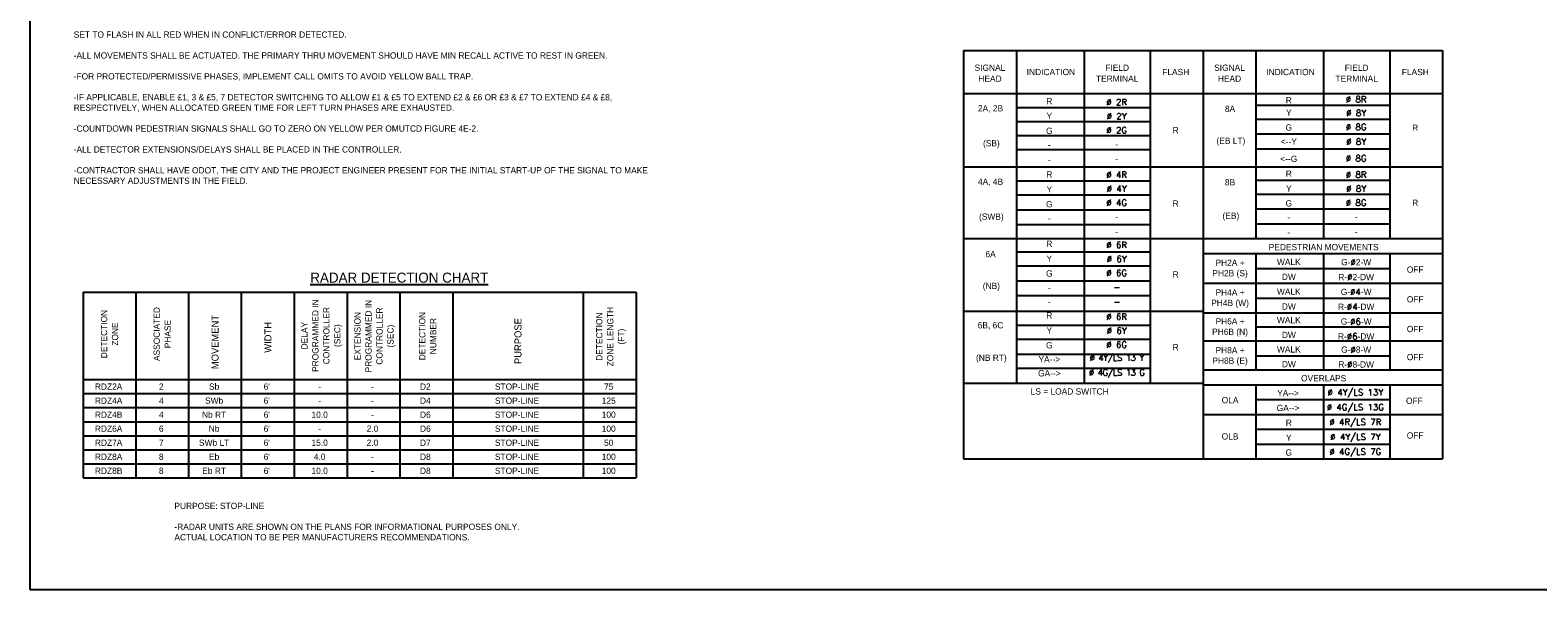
# Model space of a CAD drawing. Header units: feet. Extents: x -492 to 1495683, y -198 to 337262.
# Tile 19 of 32: x 96 to 126, y -138 to -127. Entities that reach past the tile are written whole.
import ezdxf
from ezdxf.enums import TextEntityAlignment as Align

# ---------------------------------------------------------------- set-up
doc = ezdxf.new("R2010")
doc.units = ezdxf.units.FT
doc.header["$MEASUREMENT"] = 0
doc.layers.add('COLUMNS', color=6, linetype='Continuous', plot=False)
doc.layers.add('SH_Data', color=7, linetype='Continuous')
doc.layers.add('TEXT-DED', color=10, linetype='Continuous')
doc.styles.add('Slanted-Normal', font='font31.shx', dxfattribs={"height": 0.14})

msp = doc.modelspace()

# ---------------------------------------------------------------- linework, layer by layer
at = {"layer": 'COLUMNS', "color": 3}
msp.add_lwpolyline([(95.53658, -138.06895), (95.53658, -117.31895), (125.91158, -117.31895), (125.91158, -138.06895)], close=True, dxfattribs=at)
at = {"layer": 'SH_Data', "color": 3}
for p, q in [((114.15092, -127.30172), (118.92739, -127.30172)), ((118.92739, -127.30172), (118.92739, -135.45466)), ((118.92739, -127.30172), (123.70387, -127.30172)), ((123.70387, -127.30172), (123.70387, -135.45466)), ((114.15092, -128.15819), (118.92739, -128.15819)), ((118.92739, -128.15819), (123.70387, -128.15819)), ((114.15092, -129.62407), (118.92739, -129.62407)), ((118.92739, -129.62407), (123.70387, -129.62407)), ((114.15092, -131.05701), (118.92739, -131.05701)), ((118.92739, -131.05701), (123.70387, -131.05701)), ((118.92739, -131.35348), (123.70387, -131.35348)), ((118.92739, -131.94642), (123.70387, -131.94642)), ((96.59321, -132.125), (107.62028, -132.125)), ((96.59321, -132.125), (96.59321, -135.83089)), ((97.64321, -132.125), (97.64321, -135.83089)), ((98.69321, -132.125), (98.69321, -135.83089)), ((99.74733, -132.125), (99.74733, -135.83089)), ((100.80145, -132.125), (100.80145, -135.83089)), ((101.85557, -132.125), (101.85557, -135.83089)), ((102.90969, -132.125), (102.90969, -135.83089)), ((103.9638, -132.125), (103.9638, -135.83089)), ((106.56616, -132.125), (106.56616, -135.83089)), ((107.62028, -132.125), (107.62028, -135.83089)), ((114.15092, -132.50642), (118.92739, -132.50642)), ((118.92739, -132.53937), (123.70387, -132.53937)), ((118.92739, -133.09937), (123.70387, -133.09937)), ((118.92739, -133.67584), (123.70387, -133.67584)), ((96.59321, -133.87089), (107.62028, -133.87089)), ((118.92739, -133.97231), (123.70387, -133.97231)), ((118.92739, -134.56525), (123.70387, -134.56525)), ((114.15092, -135.45466), (123.70387, -135.45466)), ((96.59321, -135.83089), (107.62028, -135.83089))]:
    msp.add_line(p, q, dxfattribs=at)
at = {"layer": 'TEXT-DED', "color": 3}
msp.add_line((114.15092, -127.30172), (114.15092, -135.45466), dxfattribs=at)
at = {"layer": 'TEXT-DED'}
for p, q in [((115.20504, -127.30172), (115.20504, -133.93937)), ((116.55563, -127.30172), (116.55563, -133.93937)), ((117.87328, -127.30172), (117.87328, -133.93937)), ((119.98151, -127.30172), (119.98151, -131.05701)), ((121.3321, -127.30172), (121.3321, -131.05701)), ((122.64975, -127.30172), (122.64975, -131.05701)), ((115.20504, -128.43819), (117.87328, -128.43819)), ((119.98151, -128.38877), (122.64975, -128.38877)), ((119.98151, -128.66878), (122.64975, -128.66878)), ((115.20504, -128.71819), (117.87328, -128.71819)), ((119.98151, -128.96525), (122.64975, -128.96525)), ((115.20504, -128.99819), (117.87328, -128.99819)), ((115.20504, -129.27819), (117.87328, -129.27819)), ((119.98151, -129.26172), (122.64975, -129.26172)), ((119.98151, -129.8876), (122.64975, -129.8876)), ((115.20504, -129.90407), (117.87328, -129.90407)), ((115.20504, -130.18407), (117.87328, -130.18407)), ((119.98151, -130.1676), (122.64975, -130.1676)), ((115.20504, -130.48054), (117.87328, -130.48054)), ((119.98151, -130.46407), (122.64975, -130.46407)), ((115.20504, -130.77701), (117.87328, -130.77701)), ((119.98151, -130.76054), (122.64975, -130.76054)), ((115.20504, -131.32054), (117.87328, -131.32054)), ((119.98151, -131.35348), (119.98151, -133.67584)), ((119.98151, -131.35348), (119.98151, -133.67584)), ((121.3321, -131.35348), (121.3321, -133.67584)), ((121.3321, -131.35348), (121.3321, -133.67584)), ((122.64975, -131.35348), (122.64975, -133.67584)), ((115.20504, -131.60054), (117.87328, -131.60054)), ((119.98151, -131.64995), (122.64975, -131.64995)), ((115.20504, -131.89701), (117.87328, -131.89701)), ((119.98151, -131.94642), (119.98151, -133.69231)), ((121.3321, -131.94642), (121.3321, -133.69231)), ((122.64975, -131.94642), (122.64975, -133.69231)), ((115.20504, -132.19348), (117.87328, -132.19348)), ((119.98151, -132.2429), (122.64975, -132.2429)), ((115.20504, -132.78643), (117.87328, -132.78643)), ((119.98151, -132.81937), (122.64975, -132.81937)), ((115.20504, -133.06643), (117.87328, -133.06643)), ((115.20504, -133.3629), (117.87328, -133.3629)), ((119.98151, -133.39584), (122.64975, -133.39584)), ((115.20504, -133.6429), (117.87328, -133.6429)), ((114.15092, -133.93937), (118.92739, -133.93937)), ((119.98151, -133.97231), (119.98151, -134.56525)), ((121.3321, -133.97231), (121.3321, -134.56525)), ((122.64975, -133.97231), (122.64975, -134.56525)), ((96.59321, -134.15089), (107.62028, -134.15089)), ((119.98151, -134.26878), (122.64975, -134.26878)), ((96.59321, -134.43089), (107.62028, -134.43089)), ((119.98151, -134.56525), (119.98151, -135.45466)), ((121.3321, -134.56525), (121.3321, -135.45466)), ((122.64975, -134.56525), (122.64975, -135.45466)), ((96.59321, -134.71089), (107.62028, -134.71089)), ((96.59321, -134.99089), (107.62028, -134.99089)), ((119.98151, -134.86172), (122.64975, -134.86172)), ((96.59321, -135.27089), (107.62028, -135.27089)), ((119.98151, -135.15819), (122.64975, -135.15819)), ((96.59321, -135.55089), (107.62028, -135.55089))]:
    msp.add_line(p, q, dxfattribs=at)

# ---------------------------------------------------------------- texts
at = {"layer": 'TEXT-DED', "style": 'Slanted-Normal'}
for s, p in [('INDICATION', (115.89365, -127.72995)), ('FLASH', (118.38275, -127.72995)), ('INDICATION', (120.67013, -127.72995)), ('FLASH', (123.15922, -127.72995)), ('R', (118.38149, -128.89113)), ('R', (123.15797, -128.84172)), ('R', (118.38149, -130.35701)), ('R', (123.15797, -130.34054)), ('OFF', (123.15797, -131.67466)), ('R', (118.38149, -131.77348)), ('OFF', (123.15797, -132.2676)), ('OFF', (123.15797, -132.86054)), ('R', (118.38149, -133.2229)), ('OFF', (123.15797, -133.42054)), ('RDZ2A', (97.10143, -134.01089)), ('2', (98.15143, -134.01089)), ('Sb', (99.20555, -134.01089)), ("6'", (100.25555, -134.01089)), ('-', (101.30967, -134.01089)), ('-', (102.36378, -134.01089)), ('D2', (103.4179, -134.01089)), ('STOP-LINE', (105.24614, -134.01089)), ('75', (107.07438, -134.01089)), ('RDZ4A', (97.10143, -134.29089)), ('4', (98.15143, -134.29089)), ('SWb', (99.20555, -134.29089)), ("6'", (100.25555, -134.29089)), ('-', (101.30967, -134.29089)), ('-', (102.36378, -134.29089)), ('D4', (103.4179, -134.29089)), ('STOP-LINE', (105.24614, -134.29089)), ('125', (107.07438, -134.29089)), ('OFF', (123.1415, -134.29349)), ('RDZ4B', (97.10143, -134.57089)), ('4', (98.15143, -134.57089)), ('Nb RT', (99.20555, -134.57089)), ("6'", (100.25555, -134.57089)), ('10.0', (101.30967, -134.57089)), ('-', (102.36378, -134.57089)), ('D6', (103.4179, -134.57089)), ('STOP-LINE', (105.24614, -134.57089)), ('100', (107.07438, -134.57089)), ('RDZ6A', (97.10143, -134.85089)), ('6', (98.15143, -134.85089)), ('Nb', (99.20555, -134.85089)), ("6'", (100.25555, -134.85089)), ('-', (101.30967, -134.85089)), ('2.0', (102.36378, -134.85089)), ('D6', (103.4179, -134.85089)), ('STOP-LINE', (105.24614, -134.85089)), ('100', (107.07438, -134.85089)), ('OFF', (123.15797, -134.98643)), ('RDZ7A', (97.10143, -135.13089)), ('7', (98.15143, -135.13089)), ('SWb LT', (99.20555, -135.13089)), ("6'", (100.25555, -135.13089)), ('15.0', (101.30967, -135.13089)), ('2.0', (102.36378, -135.13089)), ('D7', (103.4179, -135.13089)), ('STOP-LINE', (105.24614, -135.13089)), ('50', (107.07438, -135.13089)), ('RDZ8A', (97.10143, -135.41089)), ('8', (98.15143, -135.41089)), ('Eb', (99.20555, -135.41089)), ("6'", (100.25555, -135.41089)), ('4.0', (101.30967, -135.41089)), ('-', (102.36378, -135.41089)), ('D8', (103.4179, -135.41089)), ('STOP-LINE', (105.24614, -135.41089)), ('100', (107.07438, -135.41089)), ('RDZ8B', (97.10143, -135.69089)), ('8', (98.15143, -135.69089)), ('Eb RT', (99.20555, -135.69089)), ("6'", (100.25555, -135.69089)), ('10.0', (101.30967, -135.69089)), ('-', (102.36378, -135.69089)), ('D8', (103.4179, -135.69089)), ('STOP-LINE', (105.24614, -135.69089)), ('100', (107.07438, -135.69089))]:
    msp.add_text(s, height=0.125, dxfattribs=at).set_placement(p, align=Align.MIDDLE_CENTER)
for s, p in [('R', (115.86149, -128.3723)), ('R', (120.63797, -128.35583)), ('Y', (115.86149, -128.66878)), ('Y', (120.63797, -128.60333)), ('G', (115.86149, -128.96525)), ('G', (120.63797, -128.89981)), ('-', (115.86149, -129.24525)), ('<--Y', (120.63797, -129.17981)), ('-', (115.86149, -129.54172)), ('<--G', (120.63797, -129.52525)), ('R', (115.86149, -129.83819)), ('R', (120.63797, -129.82172)), ('Y', (115.86149, -130.13466)), ('Y', (120.63797, -130.11819)), ('G', (115.86149, -130.43113)), ('G', (120.63797, -130.41466)), ('-', (115.86149, -130.71113)), ('-', (120.63797, -130.69466)), ('-', (120.63797, -130.99113)), ('Y', (115.86149, -131.51819)), ('R', (115.86149, -131.22172)), ('PEDESTRIAN MOVEMENTS', (121.3321, -131.2876)), ('G', (115.86149, -131.81466)), ('WALK', (120.63797, -131.58407)), ('DW', (120.63797, -131.88054)), ('-', (115.86149, -132.09466)), ('WALK', (120.63797, -132.17701)), ('R', (115.86149, -132.65466)), ('-', (115.86149, -132.37466)), ('DW', (120.63797, -132.47348)), ('Y', (115.86149, -132.95113)), ('WALK', (120.63797, -132.74525)), ('G', (115.86149, -133.2476)), ('DW', (120.63797, -133.04172)), ('YA-->', (115.86149, -133.5276)), ('WALK', (120.63797, -133.32995)), ('GA-->', (115.86149, -133.8076)), ('DW', (120.63797, -133.62643)), ('OVERLAPS', (121.3321, -133.90643)), ('LS = LOAD SWITCH', (116.26746, -134.16996)), ('YA-->', (120.6215, -134.2029)), ('GA-->', (120.6215, -134.49937)), ('R', (120.63797, -134.79584)), ('Y', (120.63797, -135.09231)), ('G', (120.63797, -135.38878))]:
    msp.add_text(s, height=0.125, dxfattribs=at).set_placement(p, align=Align.CENTER)
for s, p in [('(SB)', (114.7058, -129.08878)), ('(EB LT)', (119.48228, -129.03936)), ('(SWB)', (114.7058, -130.55466)), ('(EB)', (119.48228, -130.53819)), ('(NB)', (114.7058, -131.93819)), ('(NB RT)', (114.7058, -133.37113))]:
    msp.add_text(s, height=0.125, dxfattribs=at).set_placement(p, align=Align.TOP_CENTER)
msp.add_text('%%URADAR DETECTION CHART', height=0.2, dxfattribs=at).set_placement((101.12249, -131.735), align=Align.TOP_LEFT)
for s, p in [('MOVEMENT', (99.22439, -133.12149)), ('WIDTH', (100.27851, -133.02784)), ('PURPOSE', (105.26498, -133.1017))]:
    msp.add_text(s, height=0.14, rotation=90, dxfattribs=at).set_placement(p, align=Align.MIDDLE_CENTER)
at = {"layer": 'TEXT-DED', "char_height": 0.125, "attachment_point": 1, "style": 'Slanted-Normal'}
for s, insert, width in [('SET TO FLASH IN ALL RED WHEN IN CONFLICT/ERROR DETECTED.\\P\\P-ALL MOVEMENTS SHALL BE ACTUATED. THE PRIMARY THRU MOVEMENT SHOULD HAVE MIN RECALL ACTIVE TO REST IN GREEN.\\P\\P-FOR PROTECTED/PERMISSIVE PHASES, IMPLEMENT CALL OMITS TO AVOID YELLOW BALL TRAP.\\P\\P-IF APPLICABLE, ENABLE £1, 3 & £5, 7 DETECTOR SWITCHING TO ALLOW £1 & £5 TO EXTEND £2 & £6 OR £3 & £7 TO EXTEND £4 & £8, RESPECTIVELY, WHEN ALLOCATED GREEN TIME FOR LEFT TURN PHASES ARE EXHAUSTED.\\P\\P-COUNTDOWN PEDESTRIAN SIGNALS SHALL GO TO ZERO ON YELLOW PER OMUTCD FIGURE 4E-2.\\P\\P-ALL DETECTOR EXTENSIONS/DELAYS SHALL BE PLACED IN THE CONTROLLER.\\P\\P-CONTRACTOR SHALL HAVE ODOT, THE CITY AND THE PROJECT ENGINEER PRESENT FOR THE INITIAL START-UP OF THE SIGNAL TO MAKE NECESSARY ADJUSTMENTS IN THE FIELD.', (96.40528, -126.92049), 11.6503914), ('\\pxt5;PURPOSE: STOP-LINE\\P\\P\\ptz;-RADAR UNITS ARE SHOWN ON THE PLANS FOR INFORMATIONAL PURPOSES ONLY. ACTUAL LOCATION TO BE PER MANUFACTURERS RECOMMENDATIONS.\\P\\P\\pt5; ', (98.41296, -136.33045), 7.0202135)]:
    msp.add_mtext(s, dxfattribs=dict(at, insert=insert, width=width))
at = {"layer": 'TEXT-DED', "char_height": 0.125, "attachment_point": 5, "line_spacing_factor": 1.05, "style": 'Slanted-Normal'}
for s, insert in [('\\FISO_FONTRIGHT;SIGNAL\\PHEAD', (114.67798, -127.75328)), ('\\FISO_FONTRIGHT;FIELD\\PTERMINAL', (117.21445, -127.75328)), ('\\FISO_FONTRIGHT;SIGNAL\\PHEAD', (119.45445, -127.75328)), ('\\FISO_FONTRIGHT;FIELD\\PTERMINAL', (121.99093, -127.75328))]:
    msp.add_mtext(s, dxfattribs=dict(at, insert=insert))
at = {"layer": 'TEXT-DED', "char_height": 0.125, "attachment_point": 5, "style": 'Slanted-Normal'}
for s, width, heights, insert in [('{\\Fsimplex|c0;Ø 2R}', 2.1201377, [0], (117.20438, -128.33145)), ('{\\Fsimplex|c0;Ø 8R}', 2.1201377, [0], (121.98086, -128.2765)), ('2A, 2B', 0.9582551, [0], (114.68928, -128.46611)), ('{\\Fsimplex|c0;Ø 2Y}', 2.1201377, [0], (117.20438, -128.61145)), ('8A', 0.9582551, [0], (119.46575, -128.46611)), ('{\\Fsimplex|c0;Ø 8Y}', 2.1201377, [0], (121.98086, -128.54601)), ('{\\Fsimplex|c0;Ø 2G}', 2.1201377, [0], (117.20438, -128.89145)), ('{\\Fsimplex|c0;Ø 8G}', 2.1201377, [0], (121.98086, -128.82601)), ('-', 2.1201377, [0], (117.20438, -129.17145)), ('{\\Fsimplex|c0;Ø 8Y}', 2.1201377, [0], (121.98086, -129.12248)), ('-', 2.1201377, [0], (117.20438, -129.46792)), ('{\\Fsimplex|c0;Ø 8G}', 2.1201377, [0], (121.98086, -129.45145)), ('4A, 4B', 0.9582551, [0], (114.68928, -129.93199)), ('{\\Fsimplex|c0;Ø 4R}', 2.1201377, [0], (117.20438, -129.78086)), ('8B', 0.9582551, [0], (119.46575, -129.93199)), ('{\\Fsimplex|c0;Ø 8R}', 2.1201377, [0], (121.98086, -129.78086)), ('{\\Fsimplex|c0;Ø 4Y}', 2.1201377, [0], (117.20438, -130.06086)), ('{\\Fsimplex|c0;Ø 8Y}', 2.1201377, [0], (121.98086, -130.06086)), ('{\\Fsimplex|c0;Ø 4G}', 2.1201377, [0], (117.20438, -130.34086)), ('{\\Fsimplex|c0;Ø 8G}', 2.1201377, [0], (121.98086, -130.34086)), ('-', 2.1201377, [0], (117.20438, -130.62086)), ('-', 2.1201377, [0], (121.98086, -130.62086)), ('-', 2.1201377, [0], (117.20438, -130.91733)), ('-', 2.1201377, [0], (121.98086, -130.91733)), ('6A', 0.9582551, [0], (114.68928, -131.36494)), ('{\\Fsimplex|c0;Ø 6R}', 2.1201377, [0], (117.20438, -131.18086)), ('{\\Fsimplex|c0;Ø 6Y}', 2.1201377, [0.14], (117.20438, -131.46086)), ('{\\Fsimplex|c0;Ø 6G}', 2.1201377, [0], (117.20438, -131.74086)), ('PH2A + PH2B (S)', 0.9582551, [0], (119.46575, -131.66141)), ('G-{\\Fsimplex|c0;Ø}2-W', 2.1201377, [0], (121.98086, -131.52674)), ('R-{\\Fsimplex|c0;Ø}2-DW', 2.1201377, [0], (121.98086, -131.82321)), ('{\\Fsimplex|c0;\\T0.9;-}', 2.1201377, [0], (117.20438, -132.02086)), ('PH4A + PH4B (W)', 0.9582551, [0], (119.46575, -132.25435)), ('G-{\\Fsimplex|c0;Ø4}-W', 2.1201377, [0], (121.98086, -132.11968)), ('{\\Fsimplex|c0;Ø 6R}', 2.1201377, [0], (117.20438, -132.6138)), ('{\\Fsimplex|c0;\\T0.9;-}', 2.1201377, [0], (117.20438, -132.31733)), ('R-{\\Fsimplex|c0;Ø4}-DW', 2.1201377, [0], (121.98086, -132.41615)), ('6B, 6C', 0.9582551, [0], (114.68928, -132.79788)), ('{\\Fsimplex|c0;Ø 6Y}', 2.1201377, [0.14], (117.20438, -132.8938)), ('PH6A + PH6B (N)', 0.9582551, [0], (119.46575, -132.83082)), ('G-{\\Fsimplex|c0;Ø6}-W', 2.1201377, [0], (121.98086, -132.71262)), ('{\\Fsimplex|c0;Ø 6G}', 2.1201377, [0], (117.20438, -133.1738)), ('R-{\\Fsimplex|c0;Ø6}-DW', 2.1201377, [0], (121.98086, -133.0091)), ('{\\Fsimplex|c0;\\T0.9;Ø 4Y/LS 13 Y}', 2.1201377, [0], (117.20438, -133.4538)), ('PH8A + PH8B (E)', 0.9582551, [0], (119.46575, -133.40729)), ('G-{\\Fsimplex|c0;Ø}8-W', 2.1201377, [0], (121.98086, -133.27263)), ('{\\Fsimplex|c0;\\T0.9;Ø 4G/LS 13 G}', 2.1201377, [0], (117.20438, -133.75027)), ('R-{\\Fsimplex|c0;Ø}8-DW', 2.1201377, [0], (121.98086, -133.5691)), ('{\\Fsimplex|c0;Ø 4Y/LS 13Y}', 2.1201377, [0], (121.96438, -134.14557)), ('OLA', 0.9582551, [0], (119.46575, -134.28023)), ('{\\Fsimplex|c0;Ø 4G/LS 13G}', 2.1201377, [0], (121.96438, -134.44204)), ('{\\Fsimplex|c0;Ø 4R/LS 7R}', 2.1201377, [0], (121.96438, -134.73851)), ('OLB', 0.9582551, [0], (119.46575, -135.00587)), ('{\\Fsimplex|c0;Ø 4Y/LS 7Y}', 2.1201377, [0], (121.96438, -135.03498)), ('{\\Fsimplex|c0;Ø 4G/LS 7G}', 2.1201377, [0], (121.96438, -135.33145))]:
    msp.add_mtext_dynamic_manual_height_columns(s, width=width, gutter_width=12.5, heights=heights, dxfattribs=dict(at, insert=insert))
at = {"layer": 'TEXT-DED', "char_height": 0.125, "attachment_point": 5, "rotation": 90, "line_spacing_factor": 1.05, "style": 'Slanted-Normal'}
for s, insert, width in [('EXTENSION PROGRAMMED IN CONTROLLER\\P(SEC)', (102.41128, -133.00246), 1.6262873), ('DETECTION\\PZONE', (97.12027, -132.96127), 1.0843054), ('ASSOCIATED PHASE', (98.17027, -132.96127), 1.0843054), ('DELAY PROGRAMMED IN CONTROLLER \\P(SEC)', (101.35251, -132.99332), 1.6241385), ('DETECTION NUMBER', (103.4654, -133.00246), 1.6262873), ('DETECTION\\PZONE LENGTH\\P(FT)', (107.12407, -133.0126), 1.4199581)]:
    msp.add_mtext(s, dxfattribs=dict(at, insert=insert, width=width))

doc.saveas('drawing.dxf')
